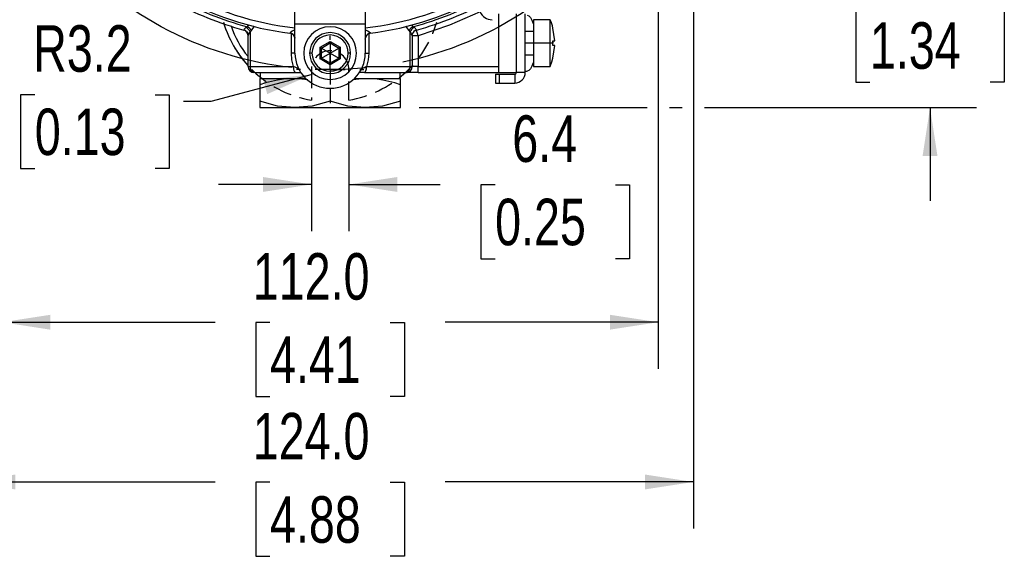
# Model space of a CAD drawing. Header units: millimetres. Extents: x 0 to 699, y 0 to 540.
# Tile 7 of 26: x 122 to 290, y 269 to 361. Entities that reach past the tile are written whole.
import ezdxf

# ---------------------------------------------------------------- set-up
doc = ezdxf.new("R2010")
doc.units = ezdxf.units.MM
doc.header["$LTSCALE"] = 2.5
doc.linetypes.add('CENTERX2', pattern=[20.32, 12.7, -2.54, 2.54, -2.54])
doc.linetypes.add('HIDDEN', pattern=[1.905, 1.27, -0.635])
doc.layers.add('CENTER', color=40, linetype='CENTERX2')
doc.layers.add('HIDDEN', color=102, linetype='HIDDEN')
doc.layers.add('DIMENSIONS', color=140, linetype='Continuous', lineweight=25)
doc.styles.add('SLDTEXTSTYLE2', font='TXT', dxfattribs={"width": 0.75})
doc.dimstyles.new('SLDDIMSTYLE0', dxfattribs={"dimtxt": 7.9375, "dimasz": 8.255, "dimexe": 0, "dimexo": 0.0625, "dimgap": 1.984375, "dimtad": 0, "dimtih": 1, "dimtoh": 1, "dimdec": 1, "dimrnd": 1e-09, "dimzin": 4, "dimdsep": 46, "dimtxsty": 'SLDTEXTSTYLE2', "dimsah": 1, "dimcen": 0.09, "dimadec": 0, "dimazin": 1, "dimtfac": 1, "dimtdec": 1, "dimtofl": 0, "dimtmove": 0, "dimatfit": 3, "dimfxl": 0, "dimfrac": 2, "dimtolj": 1, "dimtzin": 12, "dimarcsym": 0})
doc.dimstyles.new('SLDDIMSTYLE1', dxfattribs={"dimtxt": 7.9375, "dimasz": 8.255, "dimexe": 0, "dimexo": 0.0625, "dimgap": 1.984375, "dimtad": 0, "dimtih": 1, "dimtoh": 1, "dimdec": 1, "dimrnd": 1e-09, "dimzin": 4, "dimdsep": 46, "dimtxsty": 'SLDTEXTSTYLE2', "dimsah": 1, "dimcen": 0.09, "dimadec": 0, "dimazin": 1, "dimtfac": 1, "dimtdec": 1, "dimtmove": 0, "dimatfit": 0, "dimfxl": 0, "dimfrac": 2, "dimtolj": 1, "dimtzin": 12, "dimarcsym": 0})
doc.dimstyles.new('SLDDIMSTYLE3', dxfattribs={"dimtxt": 7.9375, "dimasz": 8.255, "dimexe": 0, "dimexo": 0.0625, "dimgap": 1.984375, "dimtad": 0, "dimtih": 1, "dimtoh": 1, "dimdec": 1, "dimrnd": 1e-09, "dimzin": 12, "dimdsep": 46, "dimtxsty": 'SLDTEXTSTYLE2', "dimsah": 1, "dimcen": 0.09, "dimadec": 0, "dimazin": 3, "dimtfac": 1, "dimtdec": 1, "dimtmove": 0, "dimatfit": 0, "dimfxl": 0, "dimfrac": 2, "dimtolj": 1, "dimtzin": 12, "dimarcsym": 0})
doc.dimstyles.new('SLDDIMSTYLE4', dxfattribs={"dimtxt": 7.9375, "dimasz": 8.255, "dimexe": 0, "dimexo": 0.0625, "dimgap": 1.984375, "dimtad": 0, "dimtih": 1, "dimtoh": 1, "dimdec": 1, "dimrnd": 1e-09, "dimzin": 12, "dimdsep": 46, "dimtxsty": 'SLDTEXTSTYLE2', "dimsah": 1, "dimcen": 0, "dimadec": 0, "dimazin": 3, "dimtfac": 1, "dimtdec": 1, "dimtofl": 0, "dimtmove": 0, "dimatfit": 3, "dimfxl": 0, "dimfrac": 2, "dimtolj": 1, "dimtzin": 12, "dimarcsym": 0})

# ---------------------------------------------------------------- blocks, each defined once
blk = doc.blocks.new('_D_3')
at = {"layer": 'DIMENSIONS'}
for p, q in [((171.32, 344.24), (171.32, 325.1)), ((177.72, 344.24), (177.72, 325.1)), ((171.32, 333.04), (155.44, 333.04)), ((177.72, 333.04), (193.29, 333.04)), ((202.68, 332.98), (200.26, 332.98)), ((200.26, 332.98), (200.26, 320.38)), ((223.2, 332.98), (225.62, 332.98)), ((225.62, 332.98), (225.62, 320.38)), ((200.26, 320.38), (202.68, 320.38)), ((225.62, 320.38), (223.2, 320.38))]:
    blk.add_line(p, q, dxfattribs=at)
for points in [[(171.32, 333.04), (163.06, 334.31), (163.06, 331.77)], [(177.72, 333.04), (185.97, 331.77), (185.97, 334.31)]]:
    blk.add_solid(points, dxfattribs=at)
at = {"layer": 'DIMENSIONS', "char_height": 7.938, "attachment_point": 1, "style": 'SLDTEXTSTYLE2'}
for s, insert in [('6.4', (205.61, 344.82)), ('0.25', (202.68, 330.61))]:
    blk.add_mtext(s, dxfattribs=dict(at, insert=insert))
blk = doc.blocks.new('_D_4')
at = {"layer": 'DIMENSIONS'}
for p, q in [((171.43, 351.82), (154.15, 347.19)), ((124.11, 348.35), (121.69, 348.35)), ((121.69, 348.35), (121.69, 335.75)), ((144.64, 348.35), (147.06, 348.35)), ((147.06, 348.35), (147.06, 335.75)), ((154.15, 347.19), (149.48, 347.19)), ((121.69, 335.75), (124.11, 335.75)), ((147.06, 335.75), (144.64, 335.75))]:
    blk.add_line(p, q, dxfattribs=at)
blk.add_solid([(171.43, 351.82), (163.12, 350.91), (163.78, 348.45)], dxfattribs=at)
at = {"layer": 'DIMENSIONS', "char_height": 7.938, "attachment_point": 1, "style": 'SLDTEXTSTYLE2'}
for s, insert in [('R3.2', (123.83, 360.2)), ('0.13', (124.11, 345.99))]:
    blk.add_mtext(s, dxfattribs=dict(at, insert=insert))
blk = doc.blocks.new('_D_10')
at = {"layer": 'DIMENSIONS'}
for p, q in [((112.52, 365.97), (112.52, 274.35)), ((236.52, 365.97), (236.52, 274.35)), ((112.52, 282.29), (154.87, 282.29)), ((164.25, 282.23), (161.83, 282.23)), ((161.83, 282.23), (161.83, 269.63)), ((184.78, 282.23), (187.2, 282.23)), ((187.2, 282.23), (187.2, 269.63)), ((236.52, 282.29), (194.16, 282.29)), ((161.83, 269.63), (164.25, 269.63)), ((187.2, 269.63), (184.78, 269.63))]:
    blk.add_line(p, q, dxfattribs=at)
for points in [[(112.52, 282.29), (120.77, 281.02), (120.77, 283.56)], [(236.52, 282.29), (228.26, 283.56), (228.26, 281.02)]]:
    blk.add_solid(points, dxfattribs=at)
at = {"layer": 'DIMENSIONS', "char_height": 7.938, "attachment_point": 1, "style": 'SLDTEXTSTYLE2'}
for s, insert in [('124.0', (161.32, 294.07)), ('4.88', (164.25, 279.86))]:
    blk.add_mtext(s, dxfattribs=dict(at, insert=insert))
blk = doc.blocks.new('_D_11')
at = {"layer": 'DIMENSIONS'}
for p, q in [((118.52, 364.14), (118.52, 301.6)), ((230.52, 364.14), (230.52, 301.6)), ((118.52, 309.54), (154.87, 309.54)), ((164.25, 309.48), (161.83, 309.48)), ((161.83, 309.48), (161.83, 296.88)), ((184.78, 309.48), (187.2, 309.48)), ((187.2, 309.48), (187.2, 296.88)), ((230.52, 309.54), (194.16, 309.54)), ((161.83, 296.88), (164.25, 296.88)), ((187.2, 296.88), (184.78, 296.88))]:
    blk.add_line(p, q, dxfattribs=at)
for points in [[(118.52, 309.54), (126.77, 308.27), (126.77, 310.81)], [(230.52, 309.54), (222.26, 310.81), (222.26, 308.27)]]:
    blk.add_solid(points, dxfattribs=at)
at = {"layer": 'DIMENSIONS', "char_height": 7.938, "attachment_point": 1, "style": 'SLDTEXTSTYLE2'}
for s, insert in [('112.0', (161.32, 321.32)), ('4.41', (164.25, 307.11))]:
    blk.add_mtext(s, dxfattribs=dict(at, insert=insert))
blk = doc.blocks.new('_D_12')
at = {"layer": 'DIMENSIONS'}
for p, q in [((276.91, 380.14), (276.91, 396.02)), ((260.69, 380.14), (284.85, 380.14)), ((266.65, 363.08), (264.23, 363.08)), ((264.23, 363.08), (264.23, 350.48)), ((287.17, 363.08), (289.59, 363.08)), ((289.59, 363.08), (289.59, 350.48)), ((264.23, 350.48), (266.65, 350.48)), ((289.59, 350.48), (287.17, 350.48)), ((189.69, 346.14), (228.61, 346.14)), ((232.42, 346.14), (234.61, 346.14)), ((238.42, 346.14), (284.85, 346.14)), ((276.91, 346.14), (276.91, 330.27))]:
    blk.add_line(p, q, dxfattribs=at)
for points in [[(276.91, 380.14), (278.18, 388.4), (275.64, 388.4)], [(276.91, 346.14), (275.64, 337.89), (278.18, 337.89)]]:
    blk.add_solid(points, dxfattribs=at)
at = {"layer": 'DIMENSIONS', "char_height": 7.938, "attachment_point": 1, "style": 'SLDTEXTSTYLE2'}
for s, insert in [('34.0', (266.65, 374.93)), ('1.34', (266.65, 360.71))]:
    blk.add_mtext(s, dxfattribs=dict(at, insert=insert))
blk = doc.blocks.new('SW_CENTERMARKSYMBOL_5')
at = {"layer": 'CENTER', "color": 0}
for p, q in [((0, 5.08), (0, 5.74)), ((0, 0), (0, 2.54)), ((-5.08, 0), (-5.74, 0)), ((0, 0), (-2.54, 0)), ((0, 0), (0, -2.54)), ((0, 0), (2.54, 0)), ((5.08, 0), (5.74, 0)), ((0, -5.08), (0, -5.74))]:
    blk.add_line(p, q, dxfattribs=at)

msp = doc.modelspace()

# ---------------------------------------------------------------- linework, layer by layer
for p, q in [((168.52, 360.44), (168.52, 363.38)), ((180.52, 363.38), (180.52, 360.44)), ((203.32, 352.14), (203.32, 362.14)), ((206.32, 352.14), (206.32, 362.14)), ((207.82, 352.14), (207.82, 362.14)), ((160.23, 359.8), (160.39, 359.95)), ((160.39, 359.95), (160.64, 360.28)), ((161.55, 360.02), (161.04, 359.33)), ((168.52, 360.44), (180.52, 360.44)), ((168.52, 355.44), (168.52, 360.44)), ((180.52, 360.44), (180.52, 355.44)), ((187.99, 359.33), (187.46, 360.06)), ((188.39, 360.28), (188.64, 359.95)), ((188.64, 359.95), (188.81, 359.8)), ((212.09, 361.14), (209.22, 361.14)), ((209.22, 361.14), (209.22, 357.14)), ((212.09, 357.14), (212.09, 361.14)), ((212.85, 357.54), (212.54, 359.72)), ((159.78, 359.38), (159.78, 359.39)), ((160.23, 359.11), (160.32, 358.99)), ((160.4, 358.88), (160.51, 358.57)), ((160.41, 358.85), (160.47, 358.72)), ((160.5, 358.6), (160.52, 358.45)), ((160.5, 358.58), (160.51, 358.58)), ((160.51, 358.58), (160.52, 358.45)), ((160.53, 358.47), (160.52, 358.43)), ((160.52, 353.14), (160.52, 358.43)), ((161.04, 359.33), (160.86, 359.09)), ((160.86, 359.09), (160.86, 353.14)), ((167.64, 358.83), (167.64, 358.87)), ((167.92, 355.44), (167.92, 358.76)), ((168.38, 358.36), (168.5, 358.01)), ((180.53, 358.01), (180.65, 358.36)), ((180.58, 358.24), (180.54, 358.04)), ((181.12, 358.76), (181.12, 355.44)), ((181.39, 358.87), (181.39, 358.83)), ((188.17, 359.09), (187.99, 359.33)), ((188.17, 353.14), (188.17, 359.09)), ((188.51, 358.45), (188.53, 358.6)), ((188.51, 358.45), (188.53, 358.6)), ((188.52, 358.43), (188.51, 358.47)), ((188.52, 358.43), (188.52, 353.14)), ((188.53, 358.57), (188.63, 358.88)), ((188.54, 358.59), (188.57, 358.74)), ((189.13, 359.33), (189.25, 359.38)), ((189.25, 359.39), (189.25, 359.38)), ((189.52, 358.41), (189.52, 353.14)), ((209.22, 359.14), (207.82, 359.14)), ((172.79, 356.44), (174.52, 357.44)), ((172.79, 354.45), (172.79, 356.44)), ((173.02, 356.31), (174.52, 357.18)), ((173.02, 354.58), (173.02, 356.31)), ((173.02, 356.31), (174.52, 355.44)), ((174.52, 357.44), (176.24, 356.44)), ((174.52, 357.18), (176.02, 356.31)), ((174.52, 357.18), (174.52, 355.44)), ((174.52, 355.44), (176.02, 356.31)), ((176.02, 356.31), (176.02, 354.58)), ((176.24, 356.44), (176.24, 354.45)), ((209.22, 357.14), (207.82, 357.14)), ((212.09, 357.14), (209.22, 357.14)), ((209.22, 357.14), (209.22, 353.14)), ((212.09, 353.14), (212.09, 357.14)), ((212.55, 357.14), (212.54, 357.54)), ((212.54, 357.54), (212.55, 357.14)), ((212.54, 357.54), (212.85, 357.54)), ((212.54, 356.74), (212.55, 357.14)), ((212.85, 356.74), (212.54, 356.74)), ((212.54, 354.56), (212.85, 356.74)), ((212.85, 356.74), (212.54, 356.74)), ((168.52, 355.44), (167.92, 355.44)), ((171.42, 355.44), (171.02, 355.44)), ((173.02, 354.58), (174.52, 355.44)), ((174.52, 355.44), (176.02, 354.58)), ((174.52, 355.44), (174.52, 353.71)), ((178.02, 355.44), (177.62, 355.44)), ((180.52, 355.44), (181.12, 355.44)), ((207.82, 355.14), (209.22, 355.14)), ((160.52, 353.14), (160.86, 353.14)), ((160.86, 353.14), (168.28, 353.14)), ((174.52, 353.45), (172.79, 354.45)), ((174.52, 353.71), (173.02, 354.58)), ((176.02, 354.58), (174.52, 353.71)), ((176.24, 354.45), (174.52, 353.45)), ((180.75, 353.14), (188.17, 353.14)), ((188.17, 353.14), (188.52, 353.14)), ((189.52, 353.14), (188.52, 353.14)), ((189.52, 352.14), (189.52, 353.14)), ((189.52, 353.14), (203.32, 353.14)), ((209.22, 353.14), (212.09, 353.14)), ((212.54, 354.56), (212.54, 354.56)), ((161.69, 352.14), (161.52, 352.14)), ((161.69, 352.14), (168.66, 352.14)), ((162.62, 351.14), (162.62, 352.14)), ((168.66, 352.14), (169.51, 352.14)), ((180.37, 352.14), (179.51, 352.14)), ((180.37, 352.14), (187.34, 352.14)), ((186.42, 352.14), (186.42, 351.14)), ((189.52, 352.14), (187.66, 352.14)), ((189.52, 352.14), (203.24, 352.14)), ((202.72, 351.84), (202.72, 350.34)), ((202.72, 351.84), (203.42, 351.84)), ((203.32, 352.14), (206.32, 352.14)), ((203.42, 350.34), (203.42, 351.84)), ((203.42, 351.84), (206.02, 351.84)), ((206.02, 351.84), (206.02, 350.34)), ((207.82, 352.14), (206.32, 352.14)), ((207.82, 352.39), (208.15, 352.39)), ((162.52, 351.09), (162.62, 351.14)), ((162.52, 351.09), (162.52, 350.01)), ((162.52, 350.01), (162.52, 347.22)), ((162.62, 351.14), (170.33, 351.14)), ((178.7, 351.14), (186.42, 351.14)), ((186.42, 351.14), (186.52, 351.09)), ((186.52, 350.01), (186.52, 351.09)), ((186.52, 347.22), (186.52, 350.01)), ((202.72, 350.34), (203.42, 350.34)), ((203.42, 350.34), (206.02, 350.34)), ((174.52, 349.44), (174.52, 347.22)), ((162.52, 347.22), (162.52, 346.14)), ((186.52, 346.14), (186.52, 347.22)), ((162.52, 346.14), (168.52, 346.14)), ((168.52, 346.14), (180.52, 346.14)), ((180.52, 346.14), (186.52, 346.14))]:
    msp.add_line(p, q)
at = {"flags": 128}
for points in [[(200.12, 362.5), (194.92, 360.19), (189.52, 358.41)], [(208.15, 361.89), (208.43, 361.8), (208.71, 361.53), (208.96, 361.09), (209.19, 360.5), (209.22, 360.4)], [(160.24, 359.1), (160.28, 359.06), (160.4, 358.89)], [(168.5, 358.09), (168.51, 358.06), (168.52, 358.05)], [(180.52, 357.84), (180.53, 358.02), (180.56, 358.14)], [(180.52, 358.04), (180.52, 358.04), (180.53, 358.07)], [(188.52, 358.41), (188.53, 358.57), (188.57, 358.73)], [(189.52, 358.41), (189.13, 358.41), (188.81, 358.41), (188.59, 358.41), (188.52, 358.41)], [(189.52, 358.41), (189.47, 358.6), (189.42, 358.78), (189.37, 358.95), (189.33, 359.09), (189.3, 359.21), (189.27, 359.3), (189.26, 359.36), (189.25, 359.38)], [(174.52, 357.18), (174.52, 357.18), (174.52, 357.19), (174.52, 357.21), (174.52, 357.24), (174.52, 357.32), (174.52, 357.37), (174.52, 357.44)], [(212.55, 357.14), (212.5, 357.14), (212.46, 357.14), (212.4, 357.14), (212.35, 357.14), (212.29, 357.14), (212.23, 357.14), (212.16, 357.14), (212.09, 357.14)], [(168.28, 353.14), (168.01, 354.28), (167.92, 355.44)], [(181.12, 355.44), (181.03, 354.28), (180.75, 353.14)], [(168.66, 352.14), (168.52, 352.22), (168.39, 352.44), (168.31, 352.76), (168.28, 353.14)], [(180.37, 352.14), (180.52, 352.22), (180.64, 352.44), (180.72, 352.76), (180.75, 353.14)], [(209.22, 353.89), (209.19, 353.78), (208.96, 353.19), (208.71, 352.76), (208.43, 352.48), (208.15, 352.39)], [(212.09, 353.17), (212.37, 353.93), (212.54, 354.56)], [(161.66, 352.15), (161.91, 351.93), (162.62, 351.33)], [(186.42, 351.33), (187.12, 351.93), (187.36, 352.14)], [(187.49, 352.16), (187.53, 352.15), (187.53, 352.15)], [(187.69, 352.16), (188.02, 352.28), (188.02, 352.28)], [(168.52, 346.14), (165.56, 346.42), (162.52, 347.22)], [(174.52, 347.22), (171.48, 346.42), (168.52, 346.14)], [(180.52, 346.14), (177.56, 346.42), (174.52, 347.22)], [(186.52, 347.22), (183.48, 346.42), (180.52, 346.14)]]:
    msp.add_lwpolyline(points, dxfattribs=at)
for centre, radius, start, end in [((174.52, 413.14), 55.04, 241.2022, 255.1254), ((174.52, 412.14), 53.75, 240.8151, 262.6544), ((174.22, 411.42), 51.97, 240.7087, 263.6978), ((174.81, 411.42), 51.97, 276.3023, 299.2913), ((174.52, 412.14), 53.75, 277.3456, 299.1849), ((174.52, 413.14), 55.04, 284.8746, 298.7977), ((174.52, 413.14), 55.75, 241.2022, 254.6736), ((174.52, 413.14), 55.75, 285.3264, 298.7978), ((202.15, 363.34), 2.2, 202.6456, 270), ((174.52, 366.14), 19, 197.5337, 222.2765), ((172.39, 364.91), 15.55, 197.9937, 220.2079), ((160.68, 358.86), 1.05, 115.7217, 149.3081), ((159.6, 358.6), 1.35, 21.0414, 62.481), ((159.76, 358.64), 1.45, 28.2898, 64.4534), ((174.52, 355.44), 4.5, 90, 270), ((174.52, 355.44), 4.5, 270, 90), ((189.27, 358.64), 1.45, 115.5466, 151.7097), ((189.43, 358.6), 1.35, 117.5058, 158.9765), ((188.36, 358.86), 1.05, 30.6834, 64.2868), ((205.46, 358.16), 7.26, 12.4474, 24.0585), ((159.54, 358.48), 0.931, 42.121, 75.7318), ((159.56, 358.48), 0.936, 6.1799, 76.5964), ((159.52, 358.41), 1, 360, 74.6736), ((162.63, 357.72), 2.24, 142.4768, 160.5395), ((169.56, 356.81), 2.82, 111.7675, 132.9842), ((167.57, 357.95), 0.921, 8.4882, 85.8085), ((167.52, 357.85), 0.999, 19.5088, 82.7188), ((167.52, 357.84), 1, 61.9275, 82.6544), ((167.52, 357.84), 1, 359.9999, 36.5988), ((174.52, 355.44), 3.5, 0, 180), ((174.52, 355.44), 3.1, 0, 180), ((179.63, 357.06), 2.52, 45.7607, 69.4878), ((181.52, 357.85), 1, 96.8277, 160.3652), ((181.5, 357.88), 0.994, 96.446, 158.8301), ((181.52, 357.84), 1, 97.3456, 132.1384), ((186.4, 357.73), 2.23, 19.4297, 37.5329), ((189.51, 358.43), 0.997, 105.041, 161.6133), ((189.52, 358.41), 1, 104.8894, 162.1194), ((189.05, 384.33), 32.28, 239.7694, 240.2306), ((192.27, 328.42), 32.28, 119.7694, 120.2306), ((174.52, 355.44), 6, 180, 270), ((174.52, 355.44), 3.5, 180, 0), ((174.52, 355.44), 3.1, 180, 0), ((174.52, 355.44), 6, 270, 0), ((161.52, 353.14), 1, 180, 270), ((161.78, 353.06), 0.926, 175.1206, 264.1008), ((167.76, 350.98), 2.22, 49.8794, 76.2873), ((156.76, 382.47), 32.28, 299.7694, 300.2306), ((142.23, 353.58), 32.28, 359.7694, 0.2306), ((159.99, 326.56), 32.28, 59.7694, 60.2306), ((181.28, 350.98), 2.22, 103.713, 130.1212), ((187.25, 353.06), 0.926, 275.8992, 4.8794), ((187.52, 353.14), 1, 270, 360), ((187.53, 353.13), 0.985, 300.209, 0.5804), ((206.02, 352.14), 1.8, 270, 0), ((206.02, 352.14), 0.3, 270, 0), ((168.28, 334.73), 16.34, 81.421, 110.6576), ((180.78, 334.84), 16.23, 69.2756, 98.389)]:
    msp.add_arc(centre, radius, start, end)
at = {"layer": 'CENTER'}
msp.add_circle((174.52, 413.14), 60.5, dxfattribs=at)
at = {"layer": 'HIDDEN'}
for p, q in [((171.32, 352.64), (171.32, 347.41)), ((177.72, 347.41), (177.72, 352.64))]:
    msp.add_line(p, q, dxfattribs=at)
for centre, radius, start, end in [((174.52, 366.14), 19, 196.5725, 260.304), ((174.52, 366.14), 19, 279.696, 343.4275), ((174.52, 352.64), 3.2, 0, 180)]:
    msp.add_arc(centre, radius, start, end, dxfattribs=at)

# ---------------------------------------------------------------- block references
at = {"layer": 'CENTER'}
msp.add_blockref('SW_CENTERMARKSYMBOL_5', (174.52, 352.64), dxfattribs=at)

# ---------------------------------------------------------------- dimensions: what is measured, and where the dimension line sits
at = {"layer": 'DIMENSIONS'}
for base, p1, p2, angle, dimstyle, picture, middle in [((276.91, 346.14), (257.52, 380.14), (186.52, 346.14), 90, 'SLDDIMSTYLE1', '_D_12', (276.91, 363.14)), ((177.72, 333.04), (171.32, 347.41), (177.72, 347.41), 0, 'SLDDIMSTYLE3', '_D_3', (212.94, 333.04))]:
    dim = msp.add_linear_dim(base=base, p1=p1, p2=p2, angle=angle, dimstyle=dimstyle, dxfattribs=at)
    dim.commit()
    dim.dimension.update_dxf_attribs({"geometry": picture, "text_midpoint": middle, "dimtype": 160})
for base, p1, p2, picture, middle in [((236.52, 282.29), (112.52, 369.14), (236.52, 369.14), '_D_10', (174.52, 282.29)), ((118.52, 309.54), (230.52, 367.32), (118.52, 367.32), '_D_11', (174.52, 309.54))]:
    dim = msp.add_linear_dim(base=base, p1=p1, p2=p2, dimstyle='SLDDIMSTYLE0', dxfattribs=at)
    dim.commit()
    dim.dimension.update_dxf_attribs({"geometry": picture, "text_midpoint": middle, "dimtype": 160})
dim = msp.add_radius_dim(center=(174.52, 352.64), mpoint=(171.43, 351.82), dimstyle='SLDDIMSTYLE4', dxfattribs=at)
dim.commit()
dim.dimension.update_dxf_attribs({"geometry": '_D_4', "text_midpoint": (134.38, 347.19), "dimtype": 164})

doc.saveas('drawing.dxf')
